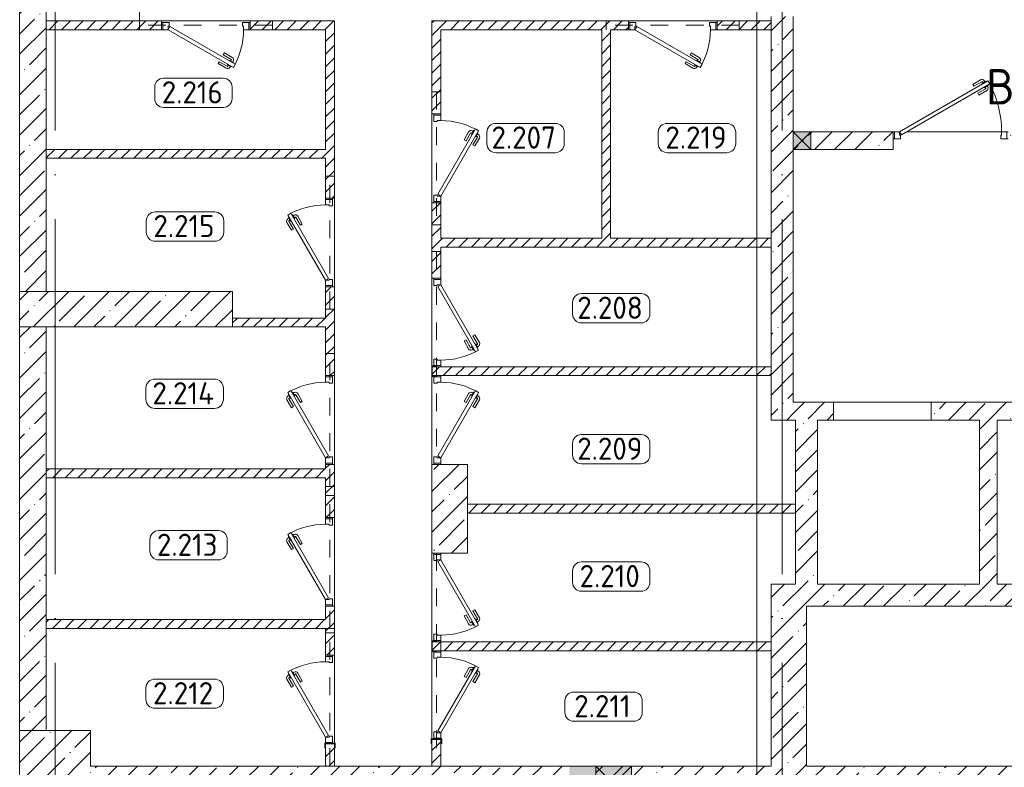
# Model space of a CAD drawing. Header units: millimetres. Extents: x -32229 to 291619, y -13689 to 125138.
# Tile 27 of 256: x -22065 to -10960, y 75735 to 84163. Entities that reach past the tile are written whole.
import ezdxf

# ---------------------------------------------------------------- set-up
doc = ezdxf.new("R2010")
doc.units = ezdxf.units.MM
doc.linetypes.add('3_ Штрих_ 1 х 1 мм', pattern=[400, 200, -200])
doc.linetypes.add('ADSK_Линия сетки', pattern=[5000, 4000, -500, 0, -500])
for name, color, linetype, lineweight in [('A-AREA-____-IDEN', 7, 'Continuous', 9), ('A-DOOR-____-MCUT', 7, 'Continuous', 9), ('A-DOOR-____-OTLN', 7, 'Continuous', 18), ('A-DOOR-FRAM-MCUT', 7, 'Continuous', 9), ('A-DOOR-OPNG-OTLN', 7, 'Continuous', 18), ('A-FLOR-____-OTLN', 7, 'Continuous', 18), ('A-GLAZ-____-MCUT', 7, 'Continuous', 9), ('A-GLAZ-____-OTLN', 7, 'Continuous', 18), ('A-WALL-____-MCUT', 7, 'Continuous', 40), ('A-WALL-____-PATT', 7, 'Continuous', 40), ('I-WALL-____-MCUT', 7, 'Continuous', 40), ('S-BEAM-____-OTLN', 7, 'Continuous', 18), ('S-COLS-____-MCUT', 7, 'Continuous', 40), ('S-COLS-____-OTLN', 7, 'Continuous', 18), ('S-GRID-____-OTLN', 7, 'Continuous', 9), ('S-STRS-____-IDEN', 7, 'Continuous', 18)]:
    doc.layers.add(name, color=color, linetype=linetype, lineweight=lineweight)
doc.layers.add('A-DETL-____-OTLN', color=7, linetype='Continuous', lineweight=9, true_color=0x00a600)
doc.styles.add('GOST Common_1', font='GOST_Common.ttf', dxfattribs={"height": 400})
doc.styles.add('GOST Common_9', font='GOST_Common.ttf', dxfattribs={"height": 250})
pattern_1 = [(45, (0, 0), (-70.71068, 70.71068), [])]
pattern_2 = [(45, (0, 0), (-228.0985, 228.0985), []), (45, (228.1, 0), (-228.0985, 228.0985), [403.225, -80.645, 6.706, -73.939])]

# ---------------------------------------------------------------- blocks, each defined once
blk = doc.blocks.new('АР_Дверь однопольная - 1000х2100h_850__Кладовая-4627048--02 ЭМ')
at = {"layer": 'A-DOOR-____-MCUT', "color": 253, "lineweight": 13, "true_color": 0xaaaaaa}
for p, q in [((311, 475), (-425, 50)), ((331, 440), (311, 475)), ((-405, 15), (331, 440)), ((-425, 50), (-405, 15))]:
    blk.add_line(p, q, dxfattribs=at)
at = {"layer": 'A-DOOR-____-OTLN', "color": 253, "lineweight": 5, "true_color": 0xaaaaaa}
for p, q in [((139, 433), (228, 485)), ((151, 412), (240, 463)), ((285, 469), (242, 444)), ((242, 444), (246, 438)), ((253, 451), (247, 461)), ((275, 463), (269, 474)), ((289, 463), (285, 469)), ((151, 412), (139, 433)), ((196, 334), (285, 385)), ((196, 334), (209, 312)), ((209, 312), (298, 363)), ((270, 396), (266, 403)), ((313, 421), (270, 396)), ((281, 402), (287, 392)), ((303, 415), (309, 404)), ((309, 428), (313, 421))]:
    blk.add_line(p, q, dxfattribs=at)
for centre, radius, start, end in [((243, 459), 30, 30, 120), ((243, 459), 4.99, 30, 120), ((-425, 50), 850, 360, 30), ((283, 389), 4.99, 300, 30), ((283, 389), 30, 300, 30)]:
    blk.add_arc(centre, radius, start, end, dxfattribs=at)
at = {"layer": 'A-DOOR-FRAM-MCUT', "color": 253, "lineweight": 13, "true_color": 0xaaaaaa}
for p, q in [((-485, 50), (-500, 50)), ((-425, 50), (-485, 50)), ((-485, 50), (-485, -30)), ((-425, 10), (-425, 50)), ((-415, 10), (-425, 10)), ((-415, -30), (-415, 10)), ((425, 10), (415, 10)), ((415, 10), (415, -30)), ((485, 50), (425, 50)), ((425, 50), (425, 10)), ((485, -30), (485, 50)), ((485, 50), (500, 50)), ((-485, -30), (-500, -30)), ((-485, -30), (-415, -30)), ((415, -30), (485, -30)), ((485, -30), (500, -30))]:
    blk.add_line(p, q, dxfattribs=at)
blk = doc.blocks.new('АР_Дверь однопольная - 1000х2100h_850__Кладовая-6010020--02 ЭМ')
at = {"layer": 'A-DOOR-____-MCUT', "color": 253, "lineweight": 13, "true_color": 0xaaaaaa}
for p, q in [((311, 475), (-425, 50)), ((331, 440), (311, 475)), ((-405, 15), (331, 440)), ((-425, 50), (-405, 15))]:
    blk.add_line(p, q, dxfattribs=at)
at = {"layer": 'A-DOOR-____-OTLN', "color": 253, "lineweight": 5, "true_color": 0xaaaaaa}
for p, q in [((139, 433), (228, 485)), ((151, 412), (240, 463)), ((285, 469), (242, 444)), ((242, 444), (246, 438)), ((253, 451), (247, 461)), ((275, 463), (269, 474)), ((289, 463), (285, 469)), ((151, 412), (139, 433)), ((196, 334), (285, 385)), ((196, 334), (209, 312)), ((209, 312), (298, 363)), ((270, 396), (266, 403)), ((313, 421), (270, 396)), ((281, 402), (287, 392)), ((303, 415), (309, 404)), ((309, 428), (313, 421))]:
    blk.add_line(p, q, dxfattribs=at)
for centre, radius, start, end in [((243, 459), 30, 30, 120), ((243, 459), 4.99, 30, 120), ((-425, 50), 850, 360, 30), ((283, 389), 4.99, 300, 30), ((283, 389), 30, 300, 30)]:
    blk.add_arc(centre, radius, start, end, dxfattribs=at)
at = {"layer": 'A-DOOR-FRAM-MCUT', "color": 253, "lineweight": 13, "true_color": 0xaaaaaa}
for p, q in [((-485, 50), (-500, 50)), ((-425, 50), (-485, 50)), ((-485, 50), (-485, -30)), ((-425, 10), (-425, 50)), ((-415, 10), (-425, 10)), ((-415, -30), (-415, 10)), ((425, 10), (415, 10)), ((415, 10), (415, -30)), ((485, 50), (425, 50)), ((425, 50), (425, 10)), ((485, -30), (485, 50)), ((485, 50), (500, 50)), ((-485, -30), (-500, -30)), ((-485, -30), (-415, -30)), ((415, -30), (485, -30)), ((485, -30), (500, -30))]:
    blk.add_line(p, q, dxfattribs=at)
blk = doc.blocks.new('АР_Дверь однопольная - 1000х2100h_850__Кладовая-4627047--02 ЭМ')
at = {"layer": 'A-DOOR-____-MCUT', "color": 253, "lineweight": 13, "true_color": 0xaaaaaa}
for p, q in [((-311, 475), (-331, 440)), ((425, 50), (-311, 475)), ((-331, 440), (405, 15)), ((405, 15), (425, 50))]:
    blk.add_line(p, q, dxfattribs=at)
at = {"layer": 'A-DOOR-____-OTLN', "color": 253, "lineweight": 5, "true_color": 0xaaaaaa}
for p, q in [((-289, 463), (-285, 469)), ((-285, 469), (-242, 444)), ((-275, 463), (-269, 474)), ((-253, 451), (-247, 461)), ((-242, 444), (-246, 438)), ((-151, 412), (-240, 463)), ((-139, 433), (-228, 485)), ((-309, 428), (-313, 421)), ((-313, 421), (-270, 396)), ((-303, 415), (-309, 404)), ((-209, 312), (-298, 363)), ((-281, 402), (-287, 392)), ((-196, 334), (-285, 385)), ((-270, 396), (-266, 403)), ((-196, 334), (-209, 312)), ((-151, 412), (-139, 433))]:
    blk.add_line(p, q, dxfattribs=at)
for centre, radius, start, end in [((425, 50), 850, 150, 180), ((-243, 459), 30, 60, 150), ((-243, 459), 4.99, 60, 150), ((-283, 389), 30, 150, 240), ((-283, 389), 4.99, 150, 240)]:
    blk.add_arc(centre, radius, start, end, dxfattribs=at)
at = {"layer": 'A-DOOR-FRAM-MCUT', "color": 253, "lineweight": 13, "true_color": 0xaaaaaa}
for p, q in [((-485, 50), (-500, 50)), ((-425, 50), (-485, 50)), ((-485, 50), (-485, -30)), ((-425, 10), (-425, 50)), ((-415, 10), (-425, 10)), ((-415, -30), (-415, 10)), ((425, 10), (415, 10)), ((415, 10), (415, -30)), ((485, 50), (425, 50)), ((425, 50), (425, 10)), ((485, -30), (485, 50)), ((485, 50), (500, 50)), ((-485, -30), (-500, -30)), ((-485, -30), (-415, -30)), ((415, -30), (485, -30)), ((485, -30), (500, -30))]:
    blk.add_line(p, q, dxfattribs=at)
blk = doc.blocks.new('АР_Дверь однопольная - 1000х2100h_850__Кладовая-5767312--02 ЭМ')
at = {"layer": 'A-DOOR-____-MCUT', "color": 253, "lineweight": 13, "true_color": 0xaaaaaa}
for p, q in [((311, 475), (-425, 50)), ((331, 440), (311, 475)), ((-405, 15), (331, 440)), ((-425, 50), (-405, 15))]:
    blk.add_line(p, q, dxfattribs=at)
at = {"layer": 'A-DOOR-____-OTLN', "color": 253, "lineweight": 5, "true_color": 0xaaaaaa}
for p, q in [((139, 433), (228, 485)), ((151, 412), (240, 463)), ((285, 469), (242, 444)), ((242, 444), (246, 438)), ((253, 451), (247, 461)), ((275, 463), (269, 474)), ((289, 463), (285, 469)), ((151, 412), (139, 433)), ((196, 334), (285, 385)), ((196, 334), (209, 312)), ((209, 312), (298, 363)), ((270, 396), (266, 403)), ((313, 421), (270, 396)), ((281, 402), (287, 392)), ((303, 415), (309, 404)), ((309, 428), (313, 421))]:
    blk.add_line(p, q, dxfattribs=at)
for centre, radius, start, end in [((243, 459), 30, 30, 120), ((243, 459), 4.99, 30, 120), ((-425, 50), 850, 360, 30), ((283, 389), 4.99, 300, 30), ((283, 389), 30, 300, 30)]:
    blk.add_arc(centre, radius, start, end, dxfattribs=at)
at = {"layer": 'A-DOOR-FRAM-MCUT', "color": 253, "lineweight": 13, "true_color": 0xaaaaaa}
for p, q in [((-485, 50), (-500, 50)), ((-425, 50), (-485, 50)), ((-485, 50), (-485, -30)), ((-425, 10), (-425, 50)), ((-415, 10), (-425, 10)), ((-415, -30), (-415, 10)), ((425, 10), (415, 10)), ((415, 10), (415, -30)), ((485, 50), (425, 50)), ((425, 50), (425, 10)), ((485, -30), (485, 50)), ((485, 50), (500, 50)), ((-485, -30), (-500, -30)), ((-485, -30), (-415, -30)), ((415, -30), (485, -30)), ((485, -30), (500, -30))]:
    blk.add_line(p, q, dxfattribs=at)
blk = doc.blocks.new('АР_Дверь однопольная - 1000х2100h_850__Кладовая-5767376--02 ЭМ')
at = {"layer": 'A-DOOR-____-MCUT', "color": 253, "lineweight": 13, "true_color": 0xaaaaaa}
for p, q in [((-311, 475), (-331, 440)), ((425, 50), (-311, 475)), ((-331, 440), (405, 15)), ((405, 15), (425, 50))]:
    blk.add_line(p, q, dxfattribs=at)
at = {"layer": 'A-DOOR-____-OTLN', "color": 253, "lineweight": 5, "true_color": 0xaaaaaa}
for p, q in [((-289, 463), (-285, 469)), ((-285, 469), (-242, 444)), ((-275, 463), (-269, 474)), ((-253, 451), (-247, 461)), ((-242, 444), (-246, 438)), ((-151, 412), (-240, 463)), ((-139, 433), (-228, 485)), ((-309, 428), (-313, 421)), ((-313, 421), (-270, 396)), ((-303, 415), (-309, 404)), ((-209, 312), (-298, 363)), ((-281, 402), (-287, 392)), ((-196, 334), (-285, 385)), ((-270, 396), (-266, 403)), ((-196, 334), (-209, 312)), ((-151, 412), (-139, 433))]:
    blk.add_line(p, q, dxfattribs=at)
for centre, radius, start, end in [((425, 50), 850, 150, 180), ((-243, 459), 30, 60, 150), ((-243, 459), 4.99, 60, 150), ((-283, 389), 30, 150, 240), ((-283, 389), 4.99, 150, 240)]:
    blk.add_arc(centre, radius, start, end, dxfattribs=at)
at = {"layer": 'A-DOOR-FRAM-MCUT', "color": 253, "lineweight": 13, "true_color": 0xaaaaaa}
for p, q in [((-485, 50), (-500, 50)), ((-425, 50), (-485, 50)), ((-485, 50), (-485, -30)), ((-425, 10), (-425, 50)), ((-415, 10), (-425, 10)), ((-415, -30), (-415, 10)), ((425, 10), (415, 10)), ((415, 10), (415, -30)), ((485, 50), (425, 50)), ((425, 50), (425, 10)), ((485, -30), (485, 50)), ((485, 50), (500, 50)), ((-485, -30), (-500, -30)), ((-485, -30), (-415, -30)), ((415, -30), (485, -30)), ((485, -30), (500, -30))]:
    blk.add_line(p, q, dxfattribs=at)
blk = doc.blocks.new('АР_Дверь однопольная - 1000х2100h_850__Кладовая-5774567--02 ЭМ')
at = {"layer": 'A-DOOR-____-MCUT', "color": 253, "lineweight": 13, "true_color": 0xaaaaaa}
for p, q in [((311, 475), (-425, 50)), ((331, 440), (311, 475)), ((-405, 15), (331, 440)), ((-425, 50), (-405, 15))]:
    blk.add_line(p, q, dxfattribs=at)
at = {"layer": 'A-DOOR-____-OTLN', "color": 253, "lineweight": 5, "true_color": 0xaaaaaa}
for p, q in [((139, 433), (228, 485)), ((151, 412), (240, 463)), ((285, 469), (242, 444)), ((242, 444), (246, 438)), ((253, 451), (247, 461)), ((275, 463), (269, 474)), ((289, 463), (285, 469)), ((151, 412), (139, 433)), ((196, 334), (285, 385)), ((196, 334), (209, 312)), ((209, 312), (298, 363)), ((270, 396), (266, 403)), ((313, 421), (270, 396)), ((281, 402), (287, 392)), ((303, 415), (309, 404)), ((309, 428), (313, 421))]:
    blk.add_line(p, q, dxfattribs=at)
for centre, radius, start, end in [((243, 459), 30, 30, 120), ((243, 459), 4.99, 30, 120), ((-425, 50), 850, 360, 30), ((283, 389), 4.99, 300, 30), ((283, 389), 30, 300, 30)]:
    blk.add_arc(centre, radius, start, end, dxfattribs=at)
at = {"layer": 'A-DOOR-FRAM-MCUT', "color": 253, "lineweight": 13, "true_color": 0xaaaaaa}
for p, q in [((-485, 50), (-500, 50)), ((-425, 50), (-485, 50)), ((-485, 50), (-485, -30)), ((-425, 10), (-425, 50)), ((-415, 10), (-425, 10)), ((-415, -30), (-415, 10)), ((425, 10), (415, 10)), ((415, 10), (415, -30)), ((485, 50), (425, 50)), ((425, 50), (425, 10)), ((485, -30), (485, 50)), ((485, 50), (500, 50)), ((-485, -30), (-500, -30)), ((-485, -30), (-415, -30)), ((415, -30), (485, -30)), ((485, -30), (500, -30))]:
    blk.add_line(p, q, dxfattribs=at)
blk = doc.blocks.new('АР_Дверь однопольная - 1000х2100h_850__Кладовая-4711580--02 ЭМ')
at = {"layer": 'A-DOOR-____-MCUT', "color": 253, "lineweight": 13, "true_color": 0xaaaaaa}
for p, q in [((-311, 475), (-331, 440)), ((425, 50), (-311, 475)), ((-331, 440), (405, 15)), ((405, 15), (425, 50))]:
    blk.add_line(p, q, dxfattribs=at)
at = {"layer": 'A-DOOR-____-OTLN', "color": 253, "lineweight": 5, "true_color": 0xaaaaaa}
for p, q in [((-289, 463), (-285, 469)), ((-285, 469), (-242, 444)), ((-275, 463), (-269, 474)), ((-253, 451), (-247, 461)), ((-242, 444), (-246, 438)), ((-151, 412), (-240, 463)), ((-139, 433), (-228, 485)), ((-309, 428), (-313, 421)), ((-313, 421), (-270, 396)), ((-303, 415), (-309, 404)), ((-209, 312), (-298, 363)), ((-281, 402), (-287, 392)), ((-196, 334), (-285, 385)), ((-270, 396), (-266, 403)), ((-196, 334), (-209, 312)), ((-151, 412), (-139, 433))]:
    blk.add_line(p, q, dxfattribs=at)
for centre, radius, start, end in [((425, 50), 850, 150, 180), ((-243, 459), 30, 60, 150), ((-243, 459), 4.99, 60, 150), ((-283, 389), 30, 150, 240), ((-283, 389), 4.99, 150, 240)]:
    blk.add_arc(centre, radius, start, end, dxfattribs=at)
at = {"layer": 'A-DOOR-FRAM-MCUT', "color": 253, "lineweight": 13, "true_color": 0xaaaaaa}
for p, q in [((-485, 50), (-500, 50)), ((-425, 50), (-485, 50)), ((-485, 50), (-485, -30)), ((-425, 10), (-425, 50)), ((-415, 10), (-425, 10)), ((-415, -30), (-415, 10)), ((425, 10), (415, 10)), ((415, 10), (415, -30)), ((485, 50), (425, 50)), ((425, 50), (425, 10)), ((485, -30), (485, 50)), ((485, 50), (500, 50)), ((-485, -30), (-500, -30)), ((-485, -30), (-415, -30)), ((415, -30), (485, -30)), ((485, -30), (500, -30))]:
    blk.add_line(p, q, dxfattribs=at)
blk = doc.blocks.new('КР-Проем - Настраиваемый-4829894--02 ЭМ')
at = {"layer": 'A-DOOR-OPNG-OTLN', "color": 253, "lineweight": 13, "true_color": 0xaaaaaa}
for p, q in [((-550, 100), (550, 100)), ((-550, -100), (550, -100))]:
    blk.add_line(p, q, dxfattribs=at)
blk = doc.blocks.new('АР_Отверстие прямоугольное - ОВВ-3220442--02 ЭМ')
at = {"layer": 'A-GLAZ-____-OTLN', "lineweight": 13, "true_color": 0xf0f0f0}
blk.add_hatch(color=7, dxfattribs=at).paths.add_polyline_path([(325, -200), (325, 200), (-75, 200), (-75, -200)])
at = {"layer": 'A-GLAZ-____-MCUT', "color": 253, "lineweight": 13, "true_color": 0xaaaaaa}
for p, q in [((-75, 200), (-75, -200)), ((325, 200), (325, -200))]:
    blk.add_line(p, q, dxfattribs=at)
at = {"layer": 'A-GLAZ-____-OTLN', "color": 253, "lineweight": 5, "true_color": 0xaaaaaa}
for p, q in [((325, 200), (-75, -200)), ((-75, 200), (325, -200))]:
    blk.add_line(p, q, dxfattribs=at)
at = {"layer": 'A-GLAZ-____-OTLN', "color": 253, "lineweight": 13, "true_color": 0xaaaaaa}
for p, q in [((325, 200), (-75, 200)), ((-75, 200), (-75, -200)), ((325, -200), (325, 200)), ((-75, -200), (325, -200))]:
    blk.add_line(p, q, dxfattribs=at)
blk = doc.blocks.new('АР_Дверь однопольная - 1300х2100h_лест__лифт_ холл-4726120--02 ЭМ')
at = {"layer": 'A-DOOR-____-MCUT', "color": 253, "lineweight": 13, "true_color": 0xaaaaaa}
for p, q in [((421, 675), (-575, 100)), ((441, 640), (421, 675)), ((-555, 65), (441, 640)), ((-575, 100), (-555, 65))]:
    blk.add_line(p, q, dxfattribs=at)
at = {"layer": 'A-DOOR-____-OTLN', "color": 253, "lineweight": 5, "true_color": 0xaaaaaa}
for p, q in [((249, 633), (337, 685)), ((395, 669), (352, 644)), ((384, 663), (378, 674)), ((399, 663), (395, 669)), ((261, 612), (249, 633)), ((261, 612), (350, 663)), ((306, 534), (395, 585)), ((319, 512), (407, 563)), ((352, 644), (356, 638)), ((363, 651), (357, 661)), ((380, 596), (376, 603)), ((423, 621), (380, 596)), ((391, 602), (397, 592)), ((412, 615), (418, 604)), ((419, 628), (423, 621)), ((306, 534), (319, 512))]:
    blk.add_line(p, q, dxfattribs=at)
for centre, radius, start, end in [((352, 659), 30, 30, 120), ((-575, 100), 1150, 360, 30), ((352, 659), 4.99, 30, 120), ((392, 589), 4.99, 300, 30), ((392, 589), 30, 300, 30)]:
    blk.add_arc(centre, radius, start, end, dxfattribs=at)
at = {"layer": 'A-DOOR-FRAM-MCUT', "color": 253, "lineweight": 13, "true_color": 0xaaaaaa}
for p, q in [((-635, 100), (-650, 100)), ((-635, 20), (-650, 20)), ((-575, 100), (-635, 100)), ((-635, 100), (-635, 20)), ((-635, 20), (-565, 20)), ((-575, 60), (-575, 100)), ((-565, 60), (-575, 60)), ((-565, 20), (-565, 60)), ((575, 60), (565, 60)), ((565, 60), (565, 20)), ((565, 20), (635, 20)), ((635, 100), (575, 100)), ((575, 100), (575, 60)), ((635, 20), (635, 100)), ((635, 100), (650, 100)), ((635, 20), (650, 20))]:
    blk.add_line(p, q, dxfattribs=at)
blk = doc.blocks.new('КР_Колонна_ЖБ_Прямоугольная - 400x2400h_B40-V81--02 ЭМ')
at = {"layer": 'S-COLS-____-OTLN', "lineweight": 5, "true_color": 0xaaaaaa}
h = blk.add_hatch(dxfattribs=at)
h.set_pattern_fill('FP_33', color=253, style=0, pattern_type=2)
h.set_pattern_definition([(315, (-80900, -20864.67), (228.0985, 228.0985), []), (315, (-80900, -21092.76), (228.0985, 228.0985), [403.225, -80.645, 6.706, -73.939])])
h.paths.add_polyline_path([(-200, 1200), (-200, -1200), (200, -1200), (200, 1200)])
at = {"layer": 'S-COLS-____-MCUT', "color": 253, "lineweight": 15, "true_color": 0xaaaaaa}
for p, q in [((200, 1200), (-200, 1200)), ((-200, 1200), (-200, -1200)), ((200, -1200), (200, 1200)), ((-200, -1200), (200, -1200))]:
    blk.add_line(p, q, dxfattribs=at)
blk = doc.blocks.new('АР_Отверстие прямоугольное - ЭОМ-4219897--02 ЭМ')
at = {"layer": 'A-GLAZ-____-OTLN', "lineweight": 13, "true_color": 0xf0f0f0}
blk.add_hatch(color=7, dxfattribs=at).paths.add_polyline_path([(25, 100), (25, -100), (225, -100), (225, 100)])
at = {"layer": 'A-GLAZ-____-MCUT', "color": 253, "lineweight": 13, "true_color": 0xaaaaaa}
for p, q in [((25, 100), (25, -100)), ((225, 100), (225, -100))]:
    blk.add_line(p, q, dxfattribs=at)
at = {"layer": 'A-GLAZ-____-OTLN', "color": 253, "lineweight": 5, "true_color": 0xaaaaaa}
for p, q in [((225, 100), (25, -100)), ((25, 100), (225, -100))]:
    blk.add_line(p, q, dxfattribs=at)
at = {"layer": 'A-GLAZ-____-OTLN', "color": 253, "lineweight": 13, "true_color": 0xaaaaaa}
for p, q in [((225, 100), (25, 100)), ((25, 100), (25, -100)), ((225, -100), (225, 100)), ((25, -100), (225, -100))]:
    blk.add_line(p, q, dxfattribs=at)
blk = doc.blocks.new('АР_Перемычка - 100_Уx1_75x5__250-250-6683530--02 ЭМ')
at = {"layer": 'S-BEAM-____-OTLN', "color": 9, "linetype": '3_ Штрих_ 1 х 1 мм', "lineweight": 15, "true_color": 0xc4c4c4}
for p, q in [((-750, 50), (-750, -50)), ((750, 50), (750, -50)), ((-750, 0), (750, 0))]:
    blk.add_line(p, q, dxfattribs=at)
blk = doc.blocks.new('АР_Перемычка - 100_Уx1_75x5__Оп_250-250_125x80x5__-6371143--02 ЭМ')
at = {"layer": 'S-BEAM-____-OTLN', "color": 9, "linetype": '3_ Штрих_ 1 х 1 мм', "lineweight": 15, "true_color": 0xc4c4c4}
for p, q in [((-750, 50), (-750, -50)), ((750, 50), (750, -50)), ((-750, 0), (750, 0))]:
    blk.add_line(p, q, dxfattribs=at)
blk = doc.blocks.new('АР_Перемычка - 100_Уx1_75x5__Оп_1400-0_125x80x5_-6147101--02 ЭМ')
at = {"layer": 'S-BEAM-____-OTLN', "color": 9, "linetype": '3_ Штрих_ 1 х 1 мм', "lineweight": 15, "true_color": 0xc4c4c4}
for p, q in [((-1900, 50), (-1900, -50)), ((500, 50), (500, -50)), ((-1900, 0), (500, 0))]:
    blk.add_line(p, q, dxfattribs=at)
blk = doc.blocks.new('АР_Перемычка - 100_Уx1_75x5__Опх2_0_125x5_-0_125x5_-6371466--02 ЭМ')
at = {"layer": 'S-BEAM-____-OTLN', "color": 9, "linetype": '3_ Штрих_ 1 х 1 мм', "lineweight": 15, "true_color": 0xc4c4c4}
for p, q in [((-500, 50), (-500, -50)), ((1900, 50), (1900, -50)), ((-500, 0), (1900, 0))]:
    blk.add_line(p, q, dxfattribs=at)
blk = doc.blocks.new('АР_Фахверк_ _Швеллер полки параллельные_ - 12П-5787732--02 ЭМ')
at = {"layer": 'S-COLS-____-OTLN', "lineweight": 15, "true_color": 0xaaaaaa}
blk.add_hatch(color=253, dxfattribs=at).paths.add_polyline_path([(35, -60), (35, -52), (-12, -52), (-12, 52), (35, 52), (35, 60), (-17, 60), (-17, -60)])
at = {"layer": 'S-COLS-____-MCUT', "color": 253, "lineweight": 15, "true_color": 0xaaaaaa}
for p, q in [((35, 60), (-17, 60)), ((-17, 60), (-17, -60)), ((-12, -52), (-12, 52)), ((-12, 52), (35, 52)), ((35, 52), (35, 60)), ((-17, -60), (35, -60)), ((35, -52), (-12, -52)), ((35, -60), (35, -52))]:
    blk.add_line(p, q, dxfattribs=at)
blk = doc.blocks.new('Наметкина 10_РД_АР_П_отсоединено_rvt-1--02 ЭМ')
at = {"layer": 'A-WALL-____-PATT', "lineweight": 5, "true_color": 0xaaaaaa}
h = blk.add_hatch(dxfattribs=at)
h.set_pattern_fill('FP_3', color=253, style=0, pattern_type=2)
h.set_pattern_definition(pattern_2)
h.paths.add_polyline_path([(-21765, 81100), (-21765, 88400), (-22065, 88400), (-22065, 81100), (-21880, 81100)])
h = blk.add_hatch(dxfattribs=at)
h.set_pattern_fill('FP_3', color=253, style=0, pattern_type=2)
h.set_pattern_definition(pattern_2)
h.paths.add_polyline_path([(-13590, 79650), (-13340, 79650), (-13340, 84200), (-13590, 84200), (-13590, 82246)])
h.paths.add_polyline_path([(-13340, 85500), (-13340, 85700), (-13590, 85700), (-13590, 85500)])
h = blk.add_hatch(dxfattribs=at)
h.set_pattern_fill('FP_2', color=253, style=0, pattern_type=2)
h.set_pattern_definition(pattern_1)
h.paths.add_polyline_path([(-19465, 84050), (-18615, 84050), (-18615, 84150), (-19465, 84150)])
h.paths.add_polyline_path([(-21765, 84050), (-20465, 84050), (-20465, 84150), (-21765, 84150)])
h = blk.add_hatch(dxfattribs=at)
h.set_pattern_fill('FP_2', color=253, style=0, pattern_type=2)
h.set_pattern_definition(pattern_1)
h.paths.add_polyline_path([(-18515, 75750), (-18515, 76000), (-18615, 76000), (-18615, 75750)])
h.paths.add_polyline_path([(-18615, 77000), (-18515, 77000), (-18515, 77550), (-18615, 77550), (-18615, 77300)])
h.paths.add_polyline_path([(-18515, 78550), (-18515, 79150), (-18615, 79150), (-18615, 78550)])
h.paths.add_polyline_path([(-18515, 80150), (-18515, 81150), (-18615, 81150), (-18615, 80150)])
h.paths.add_polyline_path([(-18615, 82150), (-18515, 82150), (-18515, 84150), (-18615, 84150), (-18615, 82246)])
h = blk.add_hatch(dxfattribs=at)
h.set_pattern_fill('FP_2', color=253, style=0, pattern_type=2)
h.set_pattern_definition(pattern_1)
h.paths.add_polyline_path([(-17315, 80150), (-17315, 80250), (-17412, 80250), (-17410, 80150)])
h.paths.add_polyline_path([(-17315, 81250), (-17315, 82100), (-17415, 82100), (-17415, 81250)])
h.paths.add_polyline_path([(-17415, 83100), (-17315, 83100), (-17315, 84150), (-17415, 84150)])
h = blk.add_hatch(dxfattribs=at)
h.set_pattern_fill('FP_2', color=253, style=0, pattern_type=2)
h.set_pattern_definition(pattern_1)
h.paths.add_polyline_path([(-14200, 84050), (-13590, 84050), (-13590, 84150), (-14200, 84150)])
h.paths.add_polyline_path([(-15200, 84050), (-15200, 84150), (-17315, 84150), (-17315, 84050), (-15400, 84050)])
h = blk.add_hatch(dxfattribs=at)
h.set_pattern_fill('FP_2', color=253, style=0, pattern_type=2)
h.set_pattern_definition(pattern_1)
h.paths.add_polyline_path([(-15400, 81700), (-15400, 84050), (-15500, 84050), (-15500, 81700)])
h = blk.add_hatch(dxfattribs=at)
h.set_pattern_fill('FP_3', color=253, style=0, pattern_type=2)
h.set_pattern_definition(pattern_2)
h.paths.add_polyline_path([(-5909, 82700), (-4490, 82700), (-4490, 82900), (-10915, 82900), (-10915, 82700)])
h.paths.add_polyline_path([(-13340, 82700), (-12215, 82700), (-12215, 82900), (-13340, 82900)])
h = blk.add_hatch(dxfattribs=at)
h.set_pattern_fill('FP_2', color=253, style=0, pattern_type=2)
h.set_pattern_definition(pattern_1)
h.paths.add_polyline_path([(-18615, 82600), (-18615, 82700), (-21765, 82700), (-21765, 82600), (-19219, 82600)])
h = blk.add_hatch(dxfattribs=at)
h.set_pattern_fill('FP_2', color=253, style=0, pattern_type=2)
h.set_pattern_definition(pattern_1)
h.paths.add_polyline_path([(-13590, 81600), (-13590, 81700), (-17315, 81700), (-17315, 81600), (-16557, 81600)])
h = blk.add_hatch(dxfattribs=at)
h.set_pattern_fill('FP_2', color=253, style=0, pattern_type=2)
h.set_pattern_definition(pattern_1)
h.paths.add_polyline_path([(-19665, 80700), (-18615, 80700), (-18615, 80800), (-19665, 80800)])
h = blk.add_hatch(dxfattribs=at)
h.set_pattern_fill('FP_3', color=253, style=0, pattern_type=2)
h.set_pattern_definition(pattern_2)
h.paths.add_polyline_path([(-21765, 76150), (-21765, 80700), (-22065, 80700), (-22065, 76150), (-21880, 76150)])
h = blk.add_hatch(dxfattribs=at)
h.set_pattern_fill('FP_2', color=253, style=0, pattern_type=2)
h.set_pattern_definition(pattern_1)
h.paths.add_polyline_path([(-13590, 80150), (-13590, 80250), (-17315, 80250), (-17315, 80150), (-16557, 80150)])
h = blk.add_hatch(dxfattribs=at)
h.set_pattern_fill('FP_3', color=253, style=0, pattern_type=2)
h.set_pattern_definition(pattern_2)
h.paths.add_polyline_path([(-5710, 79650), (-5165, 79650), (-5165, 79850), (-5710, 79850)])
h.paths.add_polyline_path([(-7190, 79650), (-6810, 79650), (-6810, 79850), (-7735, 79850), (-7735, 79650)])
h.paths.add_polyline_path([(-13065, 79650), (-12885, 79650), (-12885, 79850), (-13340, 79850), (-13340, 79650), (-13315, 79650)])
h.paths.add_polyline_path([(-8835, 79650), (-8835, 79850), (-9760, 79850), (-9760, 79650), (-9015, 79650)])
h.paths.add_polyline_path([(-11240, 79650), (-10860, 79650), (-10860, 79850), (-11785, 79850), (-11785, 79650)])
h = blk.add_hatch(dxfattribs=at)
h.set_pattern_fill('FP_3', color=253, style=0, pattern_type=2)
h.set_pattern_definition(pattern_2)
h.paths.add_polyline_path([(-13065, 77800), (-13065, 79650), (-13315, 79650), (-13315, 77800)])
h = blk.add_hatch(dxfattribs=at)
h.set_pattern_fill('FP_3', color=253, style=0, pattern_type=2)
h.set_pattern_definition(pattern_2)
h.paths.add_polyline_path([(-11040, 77800), (-11040, 79650), (-11240, 79650), (-11240, 77800), (-11233, 77800)])
h = blk.add_hatch(dxfattribs=at)
h.set_pattern_fill('FP_2', color=253, style=0, pattern_type=2)
h.set_pattern_definition(pattern_1)
h.paths.add_polyline_path([(-18615, 79000), (-18615, 79100), (-21765, 79100), (-21765, 79000), (-19219, 79000)])
h = blk.add_hatch(dxfattribs=at)
h.set_pattern_fill('FP_2', color=253, style=0, pattern_type=2)
h.set_pattern_definition(pattern_1)
h.paths.add_polyline_path([(-13315, 78600), (-13315, 78700), (-17015, 78700), (-17015, 78600), (-16557, 78600)])
h = blk.add_hatch(dxfattribs=at)
h.set_pattern_fill('FP_3', color=253, style=0, pattern_type=2)
h.set_pattern_definition(pattern_2)
h.paths.add_polyline_path([(-4915, 77550), (-4915, 77800), (-13590, 77800), (-13590, 77550), (-5909, 77550)])
h = blk.add_hatch(dxfattribs=at)
h.set_pattern_fill('FP_3', color=253, style=0, pattern_type=2)
h.set_pattern_definition(pattern_2)
h.paths.add_polyline_path([(-13190, 75750), (-13190, 77550), (-13590, 77550), (-13590, 75750)])
h = blk.add_hatch(dxfattribs=at)
h.set_pattern_fill('FP_2', color=253, style=0, pattern_type=2)
h.set_pattern_definition(pattern_1)
h.paths.add_polyline_path([(-18615, 77300), (-18615, 77400), (-21765, 77400), (-21765, 77300), (-19219, 77300)])
h = blk.add_hatch(dxfattribs=at)
h.set_pattern_fill('FP_2', color=253, style=0, pattern_type=2)
h.set_pattern_definition(pattern_1)
h.paths.add_polyline_path([(-17315, 75750), (-17315, 76050), (-17415, 76050), (-17415, 75750)])
h.paths.add_polyline_path([(-17412, 77050), (-17315, 77050), (-17315, 77150), (-17412, 77150), (-17412, 77147)])
h = blk.add_hatch(dxfattribs=at)
h.set_pattern_fill('FP_2', color=253, style=0, pattern_type=2)
h.set_pattern_definition(pattern_1)
h.paths.add_polyline_path([(-13590, 77050), (-13590, 77150), (-17315, 77150), (-17315, 77050), (-16557, 77050)])
h = blk.add_hatch(dxfattribs=at)
h.set_pattern_fill('FP_3', color=253, style=0, pattern_type=2)
h.set_pattern_definition(pattern_2)
h.paths.add_polyline_path([(-15865, 75350), (-15865, 75750), (-21265, 75750), (-21265, 75350), (-16557, 75350)])
h = blk.add_hatch(dxfattribs=at)
h.set_pattern_fill('FP_3', color=253, style=0, pattern_type=2)
h.set_pattern_definition(pattern_2)
h.paths.add_polyline_path([(-15865, 35975), (-15565, 35975), (-15565, 75750), (-15865, 75750), (-15865, 39238)])
h = blk.add_hatch(dxfattribs=at)
h.set_pattern_fill('FP_3', color=253, style=0, pattern_type=2)
h.set_pattern_definition(pattern_2)
h.paths.add_polyline_path([(4910, 75350), (4910, 75750), (-8815, 75750), (-8815, 75350), (4739, 75350)])
h.paths.add_polyline_path([(-11233, 75350), (-10315, 75350), (-10315, 75750), (-15565, 75750), (-15565, 75350), (-15165, 75350)])
at = {"layer": 'S-COLS-____-OTLN', "lineweight": 5, "true_color": 0xaaaaaa}
h = blk.add_hatch(dxfattribs=at)
h.set_pattern_fill('FP_3', color=253, style=0, pattern_type=2)
h.set_pattern_definition(pattern_2)
h.paths.add_polyline_path([(-17015, 78150), (-17015, 79150), (-17415, 79150), (-17415, 78150)])
h = blk.add_hatch(dxfattribs=at)
h.set_pattern_fill('FP_3', color=253, style=0, pattern_type=2)
h.set_pattern_definition(pattern_2)
h.paths.add_polyline_path([(-21265, 75350), (-21265, 76150), (-22065, 76150), (-22065, 75350), (-21880, 75350)])
at = {"layer": 'A-FLOR-____-OTLN', "color": 253, "lineweight": 13, "true_color": 0xaaaaaa}
for p, q in [((-20715, 85300), (-20715, 84150)), ((-20465, 84150), (-19465, 84150)), ((-19465, 84150), (-20465, 84150)), ((-15200, 84150), (-14200, 84150)), ((-14200, 84150), (-15200, 84150)), ((-17415, 82100), (-17415, 83100)), ((-17415, 83100), (-17415, 82100)), ((-12200, 82900), (-12215, 82900)), ((-12200, 82900), (-12215, 82900)), ((-10990, 82900), (-12060, 82900)), ((-10990, 82900), (-12060, 82900)), ((-18515, 82150), (-18515, 81150)), ((-18515, 81150), (-18515, 82150)), ((-17415, 80260), (-17415, 81250)), ((-17415, 81250), (-17415, 80260)), ((-18515, 80150), (-18515, 79150)), ((-18515, 79150), (-18515, 80150)), ((-17415, 79150), (-17415, 80140)), ((-17415, 80140), (-17415, 79150)), ((-12885, 79850), (-11785, 79850)), ((-18515, 78550), (-18515, 77550)), ((-18515, 77550), (-18515, 78550)), ((-17415, 77160), (-17415, 78150)), ((-17415, 78150), (-17415, 77160)), ((-18515, 77000), (-18515, 76007)), ((-18515, 76007), (-18515, 77000)), ((-17415, 76056), (-17415, 77040)), ((-17415, 77040), (-17415, 76056))]:
    blk.add_line(p, q, dxfattribs=at)
at = {"layer": 'A-WALL-____-MCUT', "color": 253, "lineweight": 13, "true_color": 0xaaaaaa}
for p, q in [((-22065, 88400), (-22065, 81100)), ((-21765, 81100), (-21765, 88400)), ((-13590, 84200), (-13590, 79650)), ((-13340, 82900), (-13340, 84200)), ((-13140, 82900), (-13340, 82900)), ((-12215, 82900), (-13140, 82900)), ((-12215, 82700), (-12215, 82900)), ((-13340, 79850), (-13340, 82700)), ((-13340, 82700), (-13140, 82700)), ((-13140, 82700), (-12215, 82700)), ((-22065, 80700), (-22065, 76150)), ((-21765, 76150), (-21765, 80700)), ((-12885, 79850), (-13340, 79850)), ((-12885, 79650), (-12885, 79850)), ((-10860, 79850), (-11785, 79850)), ((-11785, 79850), (-11785, 79650)), ((-13590, 79650), (-13340, 79650)), ((-13340, 79650), (-13315, 79650)), ((-13315, 79650), (-13315, 77800)), ((-13065, 79650), (-12885, 79650)), ((-13065, 77800), (-13065, 79650)), ((-11785, 79650), (-11240, 79650)), ((-11240, 79650), (-11240, 77800)), ((-11040, 79650), (-10860, 79650)), ((-11040, 77800), (-11040, 79650)), ((-13315, 77800), (-13590, 77800)), ((-13590, 77800), (-13590, 77550)), ((-11240, 77800), (-13065, 77800)), ((-9215, 77800), (-11040, 77800)), ((-13590, 77550), (-13590, 75750)), ((-13190, 77550), (-4915, 77550)), ((-13190, 75750), (-13190, 77550)), ((-22065, 76150), (-21765, 76150)), ((-15865, 75750), (-21265, 75750)), ((-15565, 75750), (-15865, 75750)), ((-15165, 75750), (-15565, 75750)), ((-13590, 75750), (-15165, 75750)), ((-10315, 75750), (-13190, 75750))]:
    blk.add_line(p, q, dxfattribs=at)
at = {"layer": 'I-WALL-____-MCUT', "color": 253, "lineweight": 13, "true_color": 0xaaaaaa}
for p, q in [((-20465, 84150), (-21765, 84150)), ((-21765, 84150), (-21765, 84050)), ((-20465, 84050), (-20465, 84150)), ((-18615, 84150), (-19465, 84150)), ((-19465, 84150), (-19465, 84050)), ((-18515, 84150), (-18615, 84150)), ((-18515, 82150), (-18515, 84150)), ((-17415, 84150), (-17415, 83100)), ((-17315, 84150), (-17415, 84150)), ((-15200, 84150), (-17315, 84150)), ((-15200, 84050), (-15200, 84150)), ((-13590, 84150), (-14200, 84150)), ((-14200, 84150), (-14200, 84050)), ((-13590, 84050), (-13590, 84150)), ((-21765, 84050), (-20465, 84050)), ((-19465, 84050), (-18615, 84050)), ((-18615, 84050), (-18615, 82700)), ((-17315, 83100), (-17315, 84050)), ((-17315, 84050), (-15500, 84050)), ((-15500, 84050), (-15500, 81700)), ((-15400, 84050), (-15200, 84050)), ((-15400, 81700), (-15400, 84050)), ((-14200, 84050), (-13590, 84050)), ((-17415, 83100), (-17315, 83100)), ((-18615, 82700), (-21765, 82700)), ((-21765, 82700), (-21765, 82600)), ((-21765, 82600), (-18615, 82600)), ((-18615, 82600), (-18615, 82150)), ((-18615, 82150), (-18515, 82150)), ((-17415, 82100), (-17415, 81250)), ((-17315, 82100), (-17415, 82100)), ((-17315, 81700), (-17315, 82100)), ((-15500, 81700), (-17315, 81700)), ((-13590, 81700), (-15400, 81700)), ((-13590, 81600), (-13590, 81700)), ((-17315, 81250), (-17315, 81600)), ((-17315, 81600), (-13590, 81600)), ((-17415, 81250), (-17315, 81250)), ((-18615, 81150), (-18615, 80800)), ((-18515, 81150), (-18615, 81150)), ((-18515, 80150), (-18515, 81150)), ((-18615, 80800), (-19665, 80800)), ((-19665, 80700), (-18615, 80700)), ((-18615, 80700), (-18615, 80150)), ((-17315, 80250), (-17412, 80250)), ((-13590, 80250), (-17315, 80250)), ((-13590, 80150), (-13590, 80250)), ((-18615, 80150), (-18515, 80150)), ((-17412, 80150), (-17315, 80150)), ((-17315, 80150), (-13590, 80150)), ((-18615, 79100), (-21765, 79100)), ((-21765, 79100), (-21765, 79000)), ((-18615, 79150), (-18615, 79100)), ((-18515, 79150), (-18615, 79150)), ((-18515, 78550), (-18515, 79150)), ((-21765, 79000), (-18615, 79000)), ((-18615, 79000), (-18615, 78550)), ((-13315, 78700), (-17015, 78700)), ((-17015, 78700), (-17015, 78600)), ((-13315, 78600), (-13315, 78700)), ((-18615, 78550), (-18515, 78550)), ((-17015, 78600), (-13315, 78600)), ((-18615, 77550), (-18615, 77400)), ((-18515, 77550), (-18615, 77550)), ((-18515, 77000), (-18515, 77550)), ((-18615, 77400), (-21765, 77400)), ((-21765, 77400), (-21765, 77300)), ((-21765, 77300), (-18615, 77300)), ((-18615, 77300), (-18615, 77000)), ((-17315, 77150), (-17412, 77150)), ((-17315, 77050), (-17315, 77150)), ((-13590, 77150), (-17315, 77150)), ((-17315, 77150), (-17315, 77050)), ((-13590, 77050), (-13590, 77150)), ((-18615, 77000), (-18515, 77000)), ((-17412, 77050), (-17315, 77050)), ((-17315, 77050), (-13590, 77050)), ((-18615, 76000), (-18615, 75750)), ((-18515, 76000), (-18615, 76000)), ((-18515, 75750), (-18515, 76000)), ((-17415, 76050), (-17415, 75750)), ((-17315, 76050), (-17415, 76050)), ((-17315, 75750), (-17315, 76050)), ((-18615, 75750), (-18515, 75750)), ((-17415, 75750), (-17315, 75750))]:
    blk.add_line(p, q, dxfattribs=at)
at = {"layer": 'S-COLS-____-MCUT', "color": 253, "lineweight": 15, "true_color": 0xaaaaaa}
for p, q in [((-17015, 79150), (-17415, 79150)), ((-17415, 79150), (-17415, 78150)), ((-17015, 78150), (-17015, 79150)), ((-17415, 78150), (-17015, 78150)), ((-21265, 76150), (-22065, 76150)), ((-22065, 76150), (-22065, 75350)), ((-21265, 75750), (-21265, 76150))]:
    blk.add_line(p, q, dxfattribs=at)
at = {"layer": 'A-DOOR-____-OTLN', "color": 253, "lineweight": 13, "true_color": 0xaaaaaa}
for name, p, rotation in [('АР_Дверь однопольная - 1000х2100h_850__Кладовая-4711580--02 ЭМ', (-19965, 84100), 180), ('АР_Дверь однопольная - 1000х2100h_850__Кладовая-4711580--02 ЭМ', (-14700, 84100), 180), ('АР_Дверь однопольная - 1000х2100h_850__Кладовая-4711580--02 ЭМ', (-17365, 82600), 270), ('АР_Дверь однопольная - 1000х2100h_850__Кладовая-4627048--02 ЭМ', (-18565, 81650), 90), ('АР_Дверь однопольная - 1000х2100h_850__Кладовая-5774567--02 ЭМ', (-17365, 80750), 270), ('АР_Дверь однопольная - 1000х2100h_850__Кладовая-4627048--02 ЭМ', (-18565, 79650), 90), ('АР_Дверь однопольная - 1000х2100h_850__Кладовая-5767376--02 ЭМ', (-17365, 79650), 270), ('КР-Проем - Настраиваемый-4829894--02 ЭМ', (-12335, 79750), 180), ('АР_Дверь однопольная - 1000х2100h_850__Кладовая-4627048--02 ЭМ', (-18565, 78050), 90), ('АР_Дверь однопольная - 1000х2100h_850__Кладовая-5767312--02 ЭМ', (-17365, 77650), 270), ('АР_Дверь однопольная - 1000х2100h_850__Кладовая-6010020--02 ЭМ', (-18565, 76500), 90), ('АР_Дверь однопольная - 1000х2100h_850__Кладовая-4627047--02 ЭМ', (-17365, 76550), 270)]:
    blk.add_blockref(name, p, dxfattribs=dict(at, rotation=rotation))
blk.add_blockref('АР_Дверь однопольная - 1300х2100h_лест__лифт_ холл-4726120--02 ЭМ', (-11565, 82800), dxfattribs=at)
at = {"layer": 'A-GLAZ-____-OTLN', "color": 253, "lineweight": 13, "true_color": 0xaaaaaa, "rotation": 180}
blk.add_blockref('АР_Отверстие прямоугольное - ЭОМ-4219897--02 ЭМ', (-13115, 82800), dxfattribs=at)
at = {"layer": 'A-GLAZ-____-OTLN', "color": 253, "lineweight": 13, "true_color": 0xaaaaaa}
blk.add_blockref('АР_Отверстие прямоугольное - ОВВ-3220442--02 ЭМ', (-15490, 75550), dxfattribs=at)
at = {"layer": 'S-BEAM-____-OTLN', "color": 253, "lineweight": 13, "true_color": 0xaaaaaa}
for name, p, rotation in [('АР_Перемычка - 100_Уx1_75x5__250-250-6683530--02 ЭМ', (-19965, 84100), 180), ('АР_Перемычка - 100_Уx1_75x5__250-250-6683530--02 ЭМ', (-14700, 84100), 180), ('АР_Перемычка - 100_Уx1_75x5__250-250-6683530--02 ЭМ', (-17365, 82600), 270), ('АР_Перемычка - 100_Уx1_75x5__250-250-6683530--02 ЭМ', (-18565, 81650), 90), ('АР_Перемычка - 100_Уx1_75x5__Оп_1400-0_125x80x5_-6147101--02 ЭМ', (-17365, 79650), 270), ('АР_Перемычка - 100_Уx1_75x5__250-250-6683530--02 ЭМ', (-18565, 79650), 90), ('АР_Перемычка - 100_Уx1_75x5__250-250-6683530--02 ЭМ', (-18565, 78050), 90), ('АР_Перемычка - 100_Уx1_75x5__Опх2_0_125x5_-0_125x5_-6371466--02 ЭМ', (-17365, 77650), 270), ('АР_Перемычка - 100_Уx1_75x5__Оп_250-250_125x80x5__-6371143--02 ЭМ', (-18565, 76500), 90)]:
    blk.add_blockref(name, p, dxfattribs=dict(at, rotation=rotation))
at = {"layer": 'S-COLS-____-OTLN', "color": 253, "lineweight": 13, "true_color": 0xaaaaaa}
for name, p, rotation in [('КР_Колонна_ЖБ_Прямоугольная - 400x2400h_B40-V81--02 ЭМ', (-20865, 80900), 90.00000000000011), ('АР_Фахверк_ _Швеллер полки параллельные_ - 12П-5787732--02 ЭМ', (-18565, 75990), 269.9999999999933), ('АР_Фахверк_ _Швеллер полки параллельные_ - 12П-5787732--02 ЭМ', (-17365, 76040), 269.9999999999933)]:
    blk.add_blockref(name, p, dxfattribs=dict(at, rotation=rotation))
for p in [(-17400, 80200), (-17400, 77100)]:
    blk.add_blockref('АР_Фахверк_ _Швеллер полки параллельные_ - 12П-5787732--02 ЭМ', p, dxfattribs=at)
at = {"layer": 'S-STRS-____-IDEN', "color": 253, "lineweight": 5, "true_color": 0xaaaaaa, "insert": (-11167, 83607), "char_height": 400, "width": 1922.79, "attachment_point": 1, "line_spacing_factor": 1.022761, "style": 'GOST Common_1'}
blk.add_mtext('ВВЕРХ', dxfattribs=at)
blk = doc.blocks.new('Марка помещения 2 - Марка помещения 2-1605974--02 ЭМ')
at = {"layer": 'A-AREA-____-IDEN', "color": 253, "true_color": 0xaaaaaa}
for p, q in [((-1.797, 0.841), (1.569, 0.841)), ((-2.297, -0.309), (-2.297, 0.341)), ((2.069, 0.341), (2.069, -0.309)), ((1.569, -0.809), (-1.797, -0.809))]:
    blk.add_line(p, q, dxfattribs=at)
for centre, start, end in [((-1.797, 0.341), 90, 180), ((1.569, 0.341), 0, 90), ((-1.797, -0.309), 180, 270), ((1.569, -0.309), 270, 360)]:
    blk.add_arc(centre, 0.5, start, end, dxfattribs=at)

msp = doc.modelspace()

# ---------------------------------------------------------------- linework, layer by layer
at = {"layer": 'A-DETL-____-OTLN', "color": 5, "true_color": 0x0000ff}
msp.add_line((-13751.9, 75117.8), (-13751.9, 84907.8), dxfattribs=at)
at = {"layer": 'S-GRID-____-OTLN', "color": 253, "linetype": 'ADSK_Линия сетки', "true_color": 0xaaaaaa}
for p, q in [((-21664.7, -12088.9), (-21664.7, 125138.4)), ((-13464.7, -12088.9), (-13464.7, 125138.4))]:
    msp.add_line(p, q, dxfattribs=at)

# ---------------------------------------------------------------- block references
at = {"lineweight": 5}
msp.add_blockref('Наметкина 10_РД_АР_П_отсоединено_rvt-1--02 ЭМ', (0, 0), dxfattribs=at)
at = {"layer": 'A-AREA-____-IDEN', "color": 253, "true_color": 0xaaaaaa, "xscale": 199.9999999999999, "yscale": 199.9999999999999, "zscale": 199.9999999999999}
for p in [(-20082.8, 83334.8), (-16336.8, 82825.5), (-14403.1, 82825.5), (-20177.3, 81827.7), (-15370, 80906.7), (-20181.6, 79943.1), (-15370, 79318.1), (-20137.3, 78235.1), (-15370, 77882), (-20181.6, 76562), (-15456.6, 76415.9)]:
    msp.add_blockref('Марка помещения 2 - Марка помещения 2-1605974--02 ЭМ', p, dxfattribs=at)

# ---------------------------------------------------------------- texts
at = {"layer": 'A-AREA-____-IDEN', "color": 253, "true_color": 0xaaaaaa, "char_height": 250, "attachment_point": 1, "style": 'GOST Common_9'}
for s, insert, width in [('2.216', (-20462.3, 83468.6), 929.957), ('2.207', (-16743.3, 82959.2), 994.092), ('2.219', (-14782.6, 82959.2), 929.957), ('2.215', (-20556.8, 81961.4), 929.957), ('2.208', (-15776.5, 81040.5), 994.092), ('2.214', (-20568.1, 80076.9), 945.991), ('2.209', (-15776.5, 79451.9), 994.092), ('2.213', (-20516.7, 78368.9), 929.957), ('2.210', (-15749.5, 78015.8), 929.957), ('2.212', (-20561.1, 76695.7), 929.957), ('2.211', (-15810.1, 76549.7), 865.822)]:
    msp.add_mtext(s, dxfattribs=dict(at, insert=insert, width=width))

doc.saveas('drawing.dxf')
